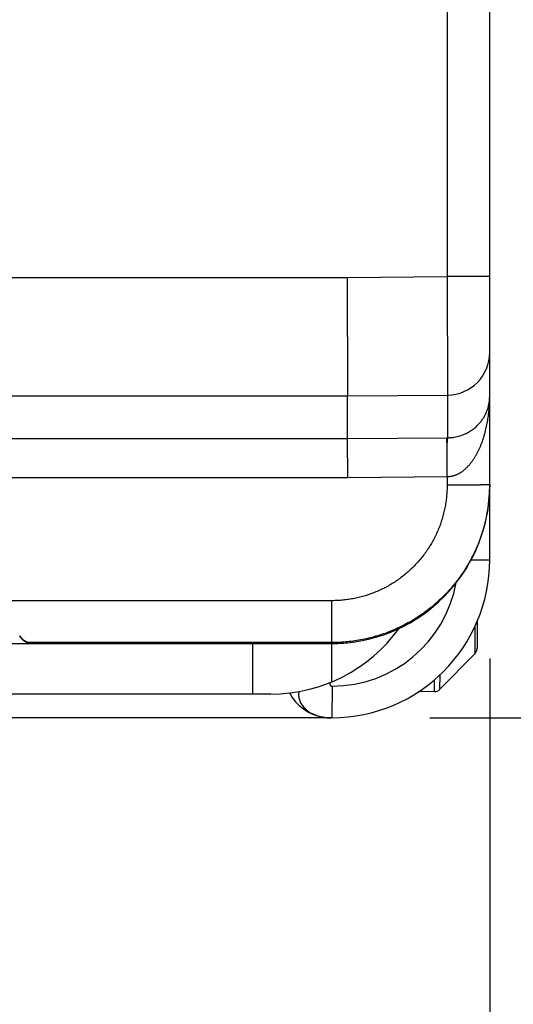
# Model space of a CAD drawing. Header units: inches. Extents: x 0 to 22, y 0 to 17.
# Tile 6 of 44: x 4.84 to 5.153, y 9.265 to 9.888. Entities that reach past the tile are written whole.
import ezdxf

# ---------------------------------------------------------------- set-up
doc = ezdxf.new("R2010")
doc.units = ezdxf.units.IN
doc.header["$LTSCALE"] = 1.21
doc.header["$MEASUREMENT"] = 0
doc.layers.get('0').update_dxf_attribs({"linetype": 'CONTINUOUS'})
doc.layers.add('DIMENSIONS', color=7, linetype='CONTINUOUS')
doc.styles.get("Standard").update_dxf_attribs({"font": 'txt', "width": 0.8})
doc.dimstyles.new('DIMSTYLE_1', dxfattribs={"dimtxt": 0.125, "dimasz": 0.18, "dimexe": 0.125, "dimexo": 0.0625, "dimgap": 0.0625, "dimtad": 0, "dimtih": 1, "dimtoh": 1, "dimdec": 3, "dimzin": 4, "dimdsep": 46, "dimtxsty": 'STANDARD', "dimblk": '_FILLED', "dimblk1": '_FILLED', "dimblk2": '_FILLED', "dimcen": 0.09, "dimadec": 0, "dimazin": 0, "dimtp": 0.01, "dimtm": 0.01, "dimtfac": 1, "dimtdec": 3, "dimtofl": 0, "dimtmove": 0, "dimatfit": 3, "dimldrblk": '_FILLED', "dimfxl": 1, "dimtolj": 1, "dimtzin": 4, "dimarcsym": 0})

# ---------------------------------------------------------------- blocks, each defined once
blk = doc.blocks.new('_FILLED')
at = {"color": 0, "linetype": 'BYBLOCK'}
blk.add_solid([(0, 0), (-1, 0.1736), (-1, -0.1736)], dxfattribs=at)
blk = doc.blocks.new('*D2')
at = {"layer": 'DIMENSIONS', "color": 2, "linetype": 'CONTINUOUS'}
for p, q in [((5.10001, 12.91528), (6.69654, 12.91528)), ((6.57154, 12.91528), (6.57154, 11.30578)), ((6.57154, 9.44628), (6.57154, 11.05578)), ((5.10001, 9.44628), (6.69654, 9.44628))]:
    blk.add_line(p, q, dxfattribs=at)
at = {"layer": 'DIMENSIONS', "color": 2, "linetype": 'CONTINUOUS', "xscale": 0.18, "yscale": 0.18, "zscale": 0.18}
for p, rotation in [((6.57154, 12.91528), 90), ((6.57154, 9.44628), 270)]:
    blk.add_blockref('_FILLED', p, dxfattribs=dict(at, rotation=rotation))
at = {"layer": 'DIMENSIONS', "color": 2, "linetype": 'CONTINUOUS', "insert": (6.57154, 11.24328), "char_height": 0.125, "width": 1.325, "attachment_point": 2, "line_spacing_factor": 0.9}
blk.add_mtext('3.469{\\Ftxt.shx;\\W1.000000;\\H0.125000; }[88.11]', dxfattribs=at)
blk = doc.blocks.new('*D3')
at = {"layer": 'DIMENSIONS', "color": 2, "linetype": 'CONTINUOUS'}
for p, q in [((4.2379, 9.48378), (4.2379, 8.64172)), ((5.1379, 9.48378), (5.1379, 8.64172)), ((4.2379, 8.76672), (4.6879, 8.76672)), ((5.1379, 8.76672), (4.6879, 8.76672)), ((4.6879, 8.76672), (5.514, 8.76672))]:
    blk.add_line(p, q, dxfattribs=at)
at = {"layer": 'DIMENSIONS', "color": 2, "linetype": 'CONTINUOUS', "xscale": 0.18, "yscale": 0.18, "zscale": 0.18, "rotation": 180}
blk.add_blockref('_FILLED', (4.2379, 8.76672), dxfattribs=at)
at = {"layer": 'DIMENSIONS', "color": 2, "linetype": 'CONTINUOUS', "xscale": 0.18, "yscale": 0.18, "zscale": 0.18}
blk.add_blockref('_FILLED', (5.1379, 8.76672), dxfattribs=at)
at = {"layer": 'DIMENSIONS', "color": 2, "linetype": 'CONTINUOUS', "insert": (5.5765, 8.82922), "char_height": 0.125, "width": 1.225, "attachment_point": 1, "line_spacing_factor": 0.9}
blk.add_mtext('.900{\\Ftxt.shx;\\W1.000000;\\H0.125000; }[22.86]', dxfattribs=at)

msp = doc.modelspace()

# ---------------------------------------------------------------- linework, layer by layer
at = {"color": 7, "linetype": 'CONTINUOUS'}
for p, q in [((5.1379, 9.54628), (5.1379, 12.81528)), ((5.1109, 12.63602), (5.1109, 9.72553)), ((4.74092, 9.72498), (5.04757, 9.72498)), ((5.04757, 9.72498), (5.1109, 9.72553)), ((5.04757, 9.72498), (5.0479, 9.64999)), ((5.1379, 9.72553), (5.1109, 9.72553)), ((5.1109, 9.72553), (5.11113, 9.65054)), ((4.736, 9.64999), (5.0479, 9.64999)), ((5.0479, 9.64999), (5.11113, 9.65054)), ((5.0479, 9.62294), (5.0479, 9.64999)), ((5.11113, 9.65054), (5.11113, 9.62349)), ((4.69895, 9.62294), (5.0479, 9.62294)), ((5.0479, 9.62294), (5.11068, 9.62349)), ((5.04811, 9.59838), (5.0479, 9.62294)), ((5.11101, 9.61706), (5.11068, 9.62349)), ((5.11068, 9.62349), (5.11113, 9.62349)), ((5.11101, 9.61706), (5.11113, 9.62349)), ((5.11088, 9.59893), (5.11101, 9.61706)), ((4.69895, 9.59838), (5.048, 9.59838)), ((5.048, 9.59838), (5.1109, 9.59893)), ((5.1109, 9.59893), (5.1109, 9.59342)), ((5.12612, 9.54628), (5.1379, 9.54628)), ((5.0379, 9.52038), (4.82573, 9.52038)), ((5.0379, 9.46902), (5.0379, 9.52038)), ((5.12847, 9.50394), (5.12846, 9.4868)), ((5.1299, 9.50716), (5.1299, 9.49032)), ((4.84036, 9.49765), (4.84005, 9.49812)), ((4.37647, 9.49328), (4.99932, 9.49328)), ((5.0379, 9.49386), (4.84526, 9.49386)), ((4.84548, 9.49378), (4.84539, 9.49382)), ((4.84621, 9.49357), (4.84548, 9.49378)), ((4.84701, 9.49341), (4.84621, 9.49357)), ((4.84781, 9.49331), (4.84701, 9.49341)), ((4.84843, 9.49328), (4.84781, 9.49331)), ((4.9879, 9.46128), (4.9879, 9.49328)), ((5.00219, 9.49328), (5.0379, 9.49328)), ((5.12846, 9.48682), (5.10633, 9.4643)), ((5.10635, 9.4643), (5.12846, 9.4868)), ((5.10635, 9.4643), (5.10644, 9.4735)), ((5.10289, 9.46294), (5.10297, 9.47035)), ((4.99932, 9.46128), (4.37647, 9.46128)), ((5.03807, 9.46628), (5.0379, 9.44628)), ((5.10287, 9.4628), (5.09268, 9.46263)), ((5.10285, 9.4628), (5.10311, 9.46281)), ((5.10287, 9.4628), (5.10289, 9.46294)), ((5.10308, 9.46281), (5.10359, 9.46287)), ((5.10619, 9.46415), (5.10635, 9.4643)), ((5.10619, 9.46415), (5.10635, 9.4643)), ((5.10635, 9.4643), (5.10635, 9.4643)), ((5.0379, 9.44628), (4.3379, 9.44628)), ((5.03179, 9.44684), (5.03188, 9.44682)), ((5.03188, 9.44682), (5.03208, 9.44677))]:
    msp.add_line(p, q, dxfattribs=at)
for points in [[(4.84539, 9.49382), (4.84468, 9.49409), (4.84395, 9.49444), (4.84325, 9.49485), (4.84258, 9.49531), (4.84195, 9.49582), (4.84137, 9.49639), (4.84084, 9.497), (4.84036, 9.49765)], [(5.12846, 9.4868), (5.12861, 9.48696), (5.1289, 9.48731), (5.12916, 9.48769), (5.12938, 9.48809), (5.12956, 9.48851), (5.12971, 9.48895), (5.12981, 9.48939), (5.12987, 9.48985), (5.1299, 9.49031)], [(5.10359, 9.46287), (5.10407, 9.46297), (5.10454, 9.46312), (5.105, 9.46332), (5.10543, 9.46356), (5.10583, 9.46384), (5.10619, 9.46415)], [(5.10543, 9.46356), (5.10583, 9.46384), (5.10619, 9.46415)], [(5.03208, 9.44677), (5.03224, 9.44674), (5.03243, 9.4467), (5.03265, 9.44665), (5.03291, 9.4466), (5.03319, 9.44655), (5.0335, 9.4465), (5.03384, 9.44645), (5.0342, 9.44641), (5.03459, 9.44636), (5.035, 9.44633), (5.03543, 9.4463), (5.03588, 9.44628), (5.03635, 9.44628)]]:
    msp.add_lwpolyline(points, dxfattribs=at)
for centre, radius, start, end in [((5.1109, 9.67754), 0.027, 270.49493, 359.99504), ((5.0379, 9.54628), 0.1, 270, 360), ((5.03807, 9.54628), 0.08, 270.00052, 349.58178), ((4.8486, 9.50327), 0.01, 211.43798, 269.998), ((4.99932, 9.56128), 0.1, 270, 324.21242), ((4.99932, 9.56128), 0.068, 270, 271.4389), ((5.03738, 9.47628), 0.03, 208.49654, 260.09013), ((5.10277, 9.4678), 0.005, 315.5, 315.63378), ((5.03712, 9.47401), 0.02772, 258.89305, 259.82119), ((5.03738, 9.47628), 0.03, 268.04128, 270.00007)]:
    msp.add_arc(centre, radius, start, end, dxfattribs=at)
for centre, major_axis, ratio, start_param, end_param in [((5.0379, 9.59329), (0.03827, 0.09241), 0.999785, -2.648688, -1.178059), ((5.0379, 9.49389), (0.05, 0), 0.017455, -2.400043, -2.366195), ((5.0379, 9.59329), (0, 0.10002), 0.999848, -3.141593, -3.041425)]:
    msp.add_ellipse(centre, major_axis=major_axis, ratio=ratio, start_param=start_param, end_param=end_param, dxfattribs=at)
for points, knots in [([(5.1109, 9.59889), (5.11107, 9.59889), (5.11134, 9.59891), (5.11169, 9.59894), (5.11191, 9.59897), (5.11209, 9.59899), (5.11226, 9.59901), (5.11257, 9.59904), (5.11292, 9.59908), (5.11327, 9.59913), (5.11362, 9.59919), (5.11397, 9.59926), (5.11431, 9.59934), (5.11465, 9.59943), (5.11508, 9.59954), (5.11558, 9.5997), (5.11607, 9.59987), (5.11656, 9.60006), (5.1172, 9.60033), (5.11798, 9.6007), (5.11889, 9.6012), (5.11977, 9.60174), (5.12061, 9.60232), (5.12142, 9.60293), (5.12245, 9.60379), (5.12367, 9.60493), (5.1248, 9.60615), (5.12565, 9.60717), (5.12627, 9.60794), (5.12686, 9.60873), (5.12761, 9.60979), (5.1285, 9.61116), (5.12949, 9.61283), (5.1304, 9.61454), (5.13125, 9.61628), (5.13203, 9.61804), (5.13275, 9.61982), (5.13341, 9.62162), (5.13402, 9.62343), (5.13458, 9.62526), (5.13509, 9.6271), (5.13556, 9.62894), (5.13611, 9.63141), (5.1367, 9.63452), (5.13724, 9.63828), (5.13775, 9.6433), (5.1379, 9.64709), (5.1379, 9.64961)], [0, 0, 0, 0, 0.008516, 0.01278, 0.017046, 0.019178, 0.021309, 0.025567, 0.034068, 0.038313, 0.042556, 0.051037, 0.055273, 0.059504, 0.067949, 0.076372, 0.084775, 0.093157, 0.101516, 0.11816, 0.134709, 0.151163, 0.167525, 0.183798, 0.199989, 0.232141, 0.26403, 0.27989, 0.295696, 0.311451, 0.32716, 0.358459, 0.38962, 0.42066, 0.451588, 0.482426, 0.51319, 0.543885, 0.574515, 0.605091, 0.635624, 0.666119, 0.696576, 0.757398, 0.81813, 0.878796, 1, 1, 1, 1]), ([(5.11113, 9.62349), (5.11148, 9.6235), (5.11219, 9.62352), (5.11324, 9.62359), (5.11427, 9.62369), (5.11561, 9.62388), (5.11721, 9.62419), (5.11904, 9.62469), (5.12074, 9.62527), (5.12231, 9.62592), (5.12376, 9.62663), (5.12511, 9.62739), (5.12635, 9.62818), (5.1275, 9.629), (5.12856, 9.62984), (5.12954, 9.63071), (5.13045, 9.63159), (5.13155, 9.63276), (5.13278, 9.63426), (5.13406, 9.63613), (5.13512, 9.63802), (5.136, 9.63992), (5.1367, 9.64185), (5.13724, 9.64378), (5.13762, 9.64572), (5.13785, 9.64767), (5.1379, 9.64896), (5.1379, 9.64961)], [0, 0, 0, 0, 0.025523, 0.050895, 0.075987, 0.100651, 0.14847, 0.194121, 0.237453, 0.278404, 0.317257, 0.354349, 0.389814, 0.423693, 0.456265, 0.487732, 0.518201, 0.547723, 0.604397, 0.658533, 0.710607, 0.761058, 0.810259, 0.858487, 0.90603, 0.95314, 1, 1, 1, 1]), ([(5.1379, 9.59389), (5.1379, 9.59225), (5.13782, 9.58898), (5.13745, 9.58408), (5.13685, 9.57921), (5.13601, 9.57437), (5.13494, 9.56958), (5.13363, 9.56484), (5.13209, 9.56018), (5.13032, 9.5556), (5.12833, 9.55111), (5.12613, 9.54672), (5.12371, 9.54245), (5.12108, 9.5383), (5.11825, 9.53428), (5.11523, 9.53041), (5.11203, 9.52669), (5.10864, 9.52313), (5.10508, 9.51975), (5.10137, 9.51654), (5.0975, 9.51351), (5.09348, 9.51069), (5.08933, 9.50806), (5.08506, 9.50564), (5.08067, 9.50343), (5.07618, 9.50144), (5.0716, 9.49967), (5.06694, 9.49813), (5.06221, 9.49682), (5.05742, 9.49574), (5.05258, 9.4949), (5.0477, 9.4943), (5.04281, 9.49394), (5.03953, 9.49386), (5.0379, 9.49386)], [0, 0, 0, 0, 0.031249, 0.062499, 0.093749, 0.124998, 0.156248, 0.187497, 0.218747, 0.249996, 0.281246, 0.312496, 0.343746, 0.374995, 0.406245, 0.437495, 0.468745, 0.499995, 0.531245, 0.562495, 0.593745, 0.624995, 0.656245, 0.687496, 0.718746, 0.749996, 0.781247, 0.812497, 0.843748, 0.874998, 0.906249, 0.937499, 0.96875, 1, 1, 1, 1]), ([(5.1109, 9.59342), (5.1109, 9.59222), (5.11084, 9.58983), (5.11057, 9.58626), (5.11013, 9.5827), (5.10952, 9.57917), (5.10874, 9.57567), (5.10746, 9.57106), (5.10585, 9.56655), (5.10392, 9.56219), (5.10231, 9.55898), (5.10054, 9.55586), (5.09862, 9.55283), (5.09656, 9.5499), (5.09436, 9.54707), (5.09201, 9.54436), (5.08954, 9.54176), (5.08695, 9.53929), (5.08423, 9.53694), (5.08141, 9.53474), (5.07848, 9.53267), (5.07545, 9.53075), (5.07233, 9.52899), (5.06913, 9.52737), (5.06476, 9.52543), (5.06025, 9.52382), (5.05565, 9.52254), (5.05215, 9.52176), (5.04861, 9.52114), (5.04506, 9.52071), (5.04148, 9.52044), (5.03909, 9.52038), (5.0379, 9.52038)], [0, 0, 0, 0, 0.031248, 0.062497, 0.093746, 0.124995, 0.156244, 0.187493, 0.249973, 0.281223, 0.312473, 0.343723, 0.374973, 0.406223, 0.437474, 0.468725, 0.499976, 0.531227, 0.562479, 0.59373, 0.624983, 0.656235, 0.687487, 0.71874, 0.749993, 0.81248, 0.843733, 0.874986, 0.90624, 0.937493, 0.968747, 1, 1, 1, 1]), ([(5.1379, 9.59389), (5.1379, 9.59388), (5.13789, 9.59387), (5.13788, 9.59387), (5.13786, 9.59386), (5.13784, 9.59386), (5.13782, 9.59385), (5.13779, 9.59385), (5.13775, 9.59384), (5.13769, 9.59383), (5.13756, 9.59381), (5.13736, 9.59379), (5.13707, 9.59377), (5.13671, 9.59375), (5.1363, 9.59373), (5.13582, 9.59371), (5.13528, 9.59368), (5.13469, 9.59366), (5.13404, 9.59364), (5.13333, 9.59362), (5.13256, 9.59361), (5.13145, 9.59358), (5.12993, 9.59355), (5.12797, 9.59352), (5.12585, 9.59349), (5.12358, 9.59347), (5.12119, 9.59345), (5.11871, 9.59343), (5.11615, 9.59342), (5.11353, 9.59342), (5.11178, 9.59342), (5.1109, 9.59342)], [0, 0, 0, 0, 0.000523, 0.000956, 0.001524, 0.002234, 0.003088, 0.004088, 0.005235, 0.007972, 0.0113, 0.019727, 0.030506, 0.043613, 0.059019, 0.076689, 0.09658, 0.118646, 0.142832, 0.169082, 0.197332, 0.227515, 0.293382, 0.366052, 0.444824, 0.528941, 0.617593, 0.709926, 0.805052, 0.902054, 1, 1, 1, 1]), ([(5.03658, 9.46849), (5.03657, 9.46833), (5.03657, 9.4681), (5.0366, 9.4678), (5.03662, 9.46759), (5.03666, 9.4674), (5.03673, 9.46716), (5.03682, 9.46694), (5.03695, 9.46675), (5.03706, 9.46663), (5.03719, 9.46652), (5.03733, 9.46643), (5.03749, 9.46636), (5.03767, 9.46631), (5.03786, 9.46628), (5.038, 9.46628), (5.03807, 9.46628)], [0, 0, 0, 0, 0.153759, 0.225572, 0.293948, 0.358938, 0.420693, 0.535584, 0.58991, 0.643104, 0.696151, 0.750181, 0.806404, 0.866032, 0.930214, 1, 1, 1, 1]), ([(5.01702, 9.46287), (5.01694, 9.46243), (5.01685, 9.46177), (5.01681, 9.46089), (5.01684, 9.46001), (5.01697, 9.45891), (5.01729, 9.45761), (5.01777, 9.45634), (5.01841, 9.45511), (5.0192, 9.45392), (5.02014, 9.4528), (5.02103, 9.45193), (5.0218, 9.45126), (5.02242, 9.45078), (5.02307, 9.45032), (5.02397, 9.44973), (5.02518, 9.44904), (5.02672, 9.44833), (5.0289, 9.44749), (5.03062, 9.44704), (5.03178, 9.44681)], [0, 0, 0, 0, 0.054843, 0.082121, 0.109374, 0.163963, 0.218992, 0.274818, 0.331797, 0.390322, 0.450613, 0.512754, 0.544538, 0.576791, 0.609547, 0.642833, 0.710958, 0.780991, 0.852679, 1, 1, 1, 1])]:
    msp.add_open_spline(points, degree=3, knots=knots, dxfattribs=at)

# ---------------------------------------------------------------- dimensions: what is measured, and where the dimension line sits
at = {"layer": 'DIMENSIONS', "color": 2, "linetype": 'CONTINUOUS'}
dim = msp.add_linear_dim(base=(6.57154, 9.44628), p1=(5.03751, 12.91528), p2=(5.03751, 9.44628), angle=270, dimstyle='DIMSTYLE_1', dxfattribs=at)
dim.commit()
dim.dimension.update_dxf_attribs({"geometry": '*D2', "text_midpoint": (6.57154, 11.18078), "dimtype": 160})
dim = msp.add_linear_dim(base=(5.1379, 8.76672), p1=(4.2379, 9.54628), p2=(5.1379, 9.54628), dimstyle='DIMSTYLE_1', dxfattribs=at)
dim.commit()
dim.dimension.update_dxf_attribs({"geometry": '*D3', "text_midpoint": (6.189, 8.76672), "dimtype": 160})

doc.saveas('drawing.dxf')
